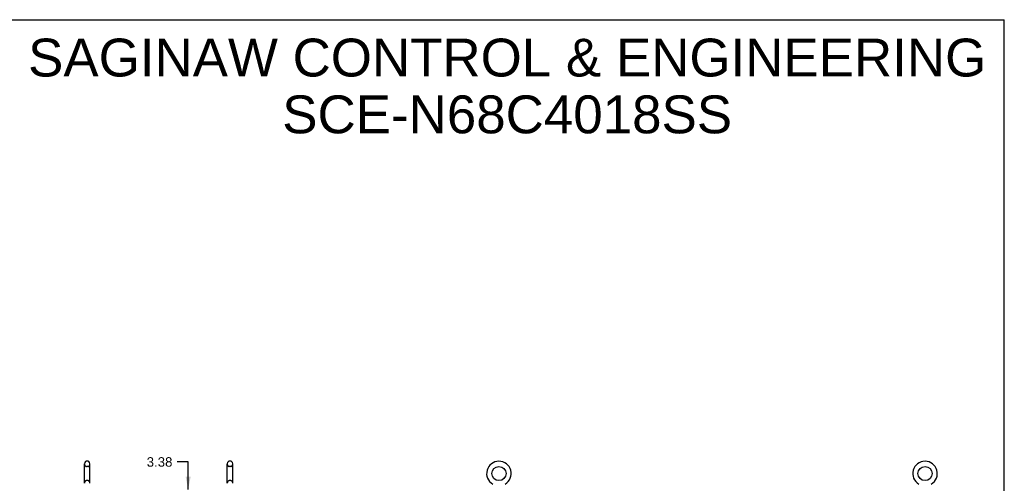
# Model space of a CAD drawing. Header units: inches. Extents: x 0 to 184, y 0 to 119.
# Tile 115 of 115: x 100 to 184, y 79 to 119. Entities that reach past the tile are written whole.
import ezdxf

# ---------------------------------------------------------------- set-up
doc = ezdxf.new("R2010")
doc.units = ezdxf.units.IN
doc.header["$LTSCALE"] = 10.121375
doc.header["$MEASUREMENT"] = 0
doc.linetypes.add('HIDDEN', pattern=[0.2, 0.1, -0.1])
doc.layers.get('0').update_dxf_attribs({"linetype": 'CONTINUOUS'})
doc.layers.add('DEFAULT_2', color=8, linetype='HIDDEN')
doc.layers.add('DIMENSIONS', color=7, linetype='CONTINUOUS')
doc.styles.get("Standard").update_dxf_attribs({"font": 'arial.ttf'})
doc.dimstyles.new('DIMSTYLE_1', dxfattribs={"dimtxt": 0.811875, "dimasz": 1.0825, "dimexe": 0.09, "dimexo": 0.07, "dimgap": 0.0375, "dimtad": 0, "dimtih": 1, "dimtoh": 1, "dimzin": 4, "dimdsep": 46, "dimtxsty": 'Standard', "dimblk": '_FILLED', "dimblk1": '_FILLED', "dimblk2": '_FILLED', "dimcen": 0.09, "dimadec": 3, "dimazin": 1, "dimtfac": 1, "dimtdec": 3, "dimtofl": 0, "dimtmove": 0, "dimatfit": 3, "dimldrblk": '_FILLED', "dimfxl": 0, "dimtolj": 1, "dimtzin": 4, "dimarcsym": 0})

# ---------------------------------------------------------------- blocks, each defined once
blk = doc.blocks.new('_FILLED')
at = {"color": 0, "linetype": 'ByBlock'}
blk.add_solid([(0, 0), (-1, 0.2), (-1, -0.2)], dxfattribs=at)
blk = doc.blocks.new('*D17')
at = {"layer": 'DIMENSIONS', "color": 2, "linetype": 'Continuous'}
for p, q in [((114.039, 81.148), (113.092, 81.148)), ((114.039, 78.799), (114.039, 81.148)), ((114.039, 75.424), (114.039, 73.259))]:
    blk.add_line(p, q, dxfattribs=at)
at = {"layer": 'DIMENSIONS', "color": 2, "linetype": 'Continuous', "xscale": 1.0825, "yscale": 1.0825, "zscale": 1.0825}
for p, rotation in [((114.039, 78.799), 270), ((114.039, 75.424), 90)]:
    blk.add_blockref('_FILLED', p, dxfattribs=dict(at, rotation=rotation))
at = {"layer": 'DIMENSIONS', "color": 2, "linetype": 'Continuous', "insert": (112.686, 81.554), "char_height": 0.8119, "width": 2.20625, "attachment_point": 3, "line_spacing_factor": 0.9}
blk.add_mtext('3.38', dxfattribs=at)

msp = doc.modelspace()

# ---------------------------------------------------------------- linework, layer by layer
at = {"color": 7, "linetype": 'Continuous'}
for p, q in [((0, 119.075), (184.025, 119.075)), ((184.025, 0), (184.025, 119.075)), ((105.439, 81.207), (105.311, 81.207)), ((117.689, 81.207), (117.561, 81.207)), ((105.134, 79.321), (105.134, 80.984)), ((105.617, 79.321), (105.617, 80.984)), ((117.384, 79.321), (117.384, 80.984)), ((117.867, 79.321), (117.867, 80.984)), ((105.134, 79.316), (105.134, 79.321)), ((105.617, 79.321), (105.617, 79.316)), ((117.384, 79.316), (117.384, 79.321)), ((117.867, 79.321), (117.867, 79.316))]:
    msp.add_line(p, q, dxfattribs=at)
for centre in [(140.684, 80.153), (177.226, 80.153)]:
    msp.add_circle(centre, 0.609, dxfattribs=at)
for centre, radius, start, end in [((105.375, 80.984), 0.241, 123.18477, 180), ((105.311, 81.082), 0.125, 90, 123.18477), ((105.439, 81.082), 0.125, 56.81523, 90), ((105.375, 80.984), 0.241, 0, 56.81523), ((117.625, 80.984), 0.241, 123.18477, 180), ((117.561, 81.082), 0.125, 90, 123.18477), ((117.689, 81.082), 0.125, 56.81523, 90), ((117.625, 80.984), 0.241, 0, 56.81523), ((140.684, 80.153), 1.054, 300.39933, 239.60067), ((177.226, 80.153), 1.054, 300.39933, 239.60067)]:
    msp.add_arc(centre, radius, start, end, dxfattribs=at)
at = {"layer": 'DEFAULT_2', "color": 8, "linetype": 'HIDDEN'}
for p, q in [((105.439, 80.762), (105.311, 80.762)), ((117.689, 80.762), (117.561, 80.762)), ((105.439, 79.544), (105.311, 79.544)), ((117.689, 79.544), (117.561, 79.544))]:
    msp.add_line(p, q, dxfattribs=at)
for centre, radius, start, end in [((105.375, 80.984), 0.241, 180, 236.81523), ((105.311, 80.887), 0.125, 236.81523, 270), ((105.439, 80.887), 0.125, 270, 303.18477), ((105.375, 80.984), 0.241, 303.18477, 360), ((117.625, 80.984), 0.241, 180, 236.81523), ((117.561, 80.887), 0.125, 236.81523, 270), ((117.689, 80.887), 0.125, 270, 303.18477), ((117.625, 80.984), 0.241, 303.18477, 360), ((105.375, 79.321), 0.241, 123.18477, 180), ((105.311, 79.419), 0.125, 90, 123.18477), ((105.439, 79.419), 0.125, 56.81523, 90), ((105.375, 79.321), 0.241, 0, 56.81523), ((117.625, 79.321), 0.241, 123.18477, 180), ((117.561, 79.419), 0.125, 90, 123.18477), ((117.689, 79.419), 0.125, 56.81523, 90), ((117.625, 79.321), 0.241, 0, 56.81523)]:
    msp.add_arc(centre, radius, start, end, dxfattribs=at)

# ---------------------------------------------------------------- texts
at = {"layer": 'DIMENSIONS', "color": 2, "linetype": 'Continuous', "insert": (141.392, 117.451), "char_height": 3.2475, "width": 82.0205, "attachment_point": 2, "line_spacing_factor": 0.9}
msp.add_mtext('SAGINAW CONTROL & ENGINEERING\\PSCE-N68C4018SS', dxfattribs=at)

# ---------------------------------------------------------------- dimensions: what is measured, and where the dimension line sits
at = {"layer": 'DIMENSIONS', "color": 2, "linetype": 'Continuous'}
dim = msp.add_linear_dim(base=(114.038735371, 75.423610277), p1=(120.388241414, 78.798610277), p2=(118.250241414, 75.423610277), angle=270, dimstyle='DIMSTYLE_1', dxfattribs=at)
dim.commit()
dim.dimension.update_dxf_attribs({"geometry": '*D17', "text_midpoint": (111.579920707, 81.143662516), "dimtype": 160})

doc.saveas('drawing.dxf')
